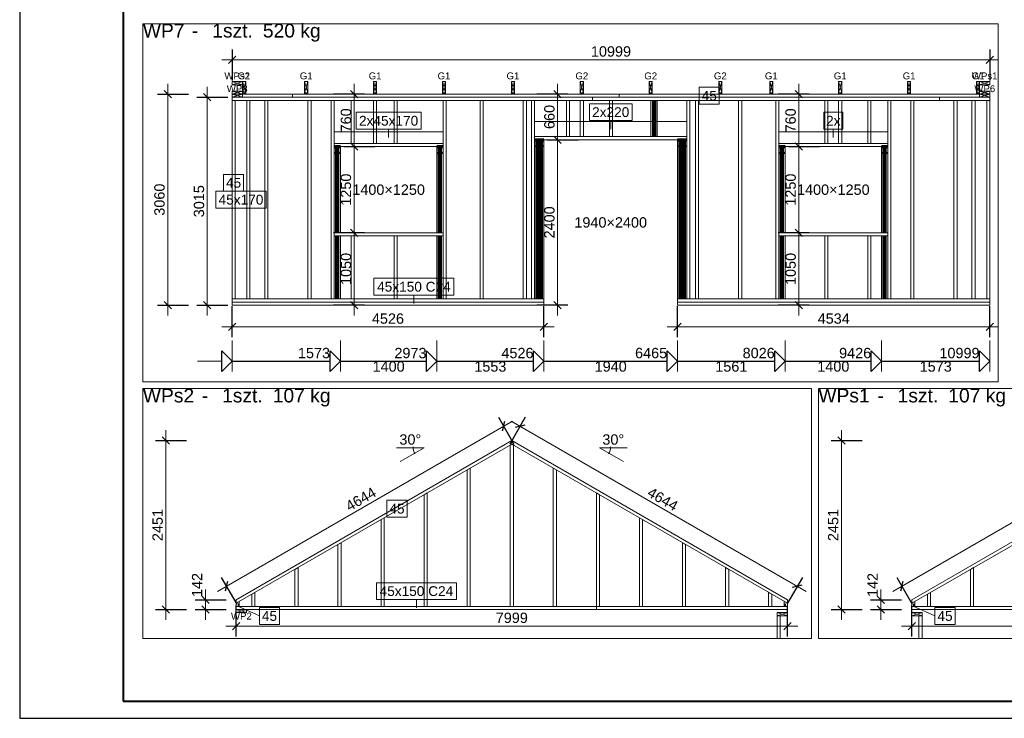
# Model space of a CAD drawing. Header units: centimetres. Extents: x 30569 to 37228, y -36705 to -28476.
# Tile 11 of 29: x 33978 to 35407, y -34997 to -33984. Entities that reach past the tile are written whole.
import ezdxf
from ezdxf.enums import TextEntityAlignment as Align

# ---------------------------------------------------------------- set-up
doc = ezdxf.new("R2010")
doc.units = ezdxf.units.CM
doc.layers.add('ramka', color=3, linetype='Continuous', lineweight=40)
doc.layers.add('Standard', color=7, linetype='Continuous')
doc.styles.add('Arial_PMR', font='arial.ttf')

msp = doc.modelspace()

# ---------------------------------------------------------------- linework, layer by layer
at = {"layer": 'Defpoints'}
msp.add_lwpolyline([(33978.4, -34997.11), (37228.4, -34997.11), (37228.4, -32897.11), (33978.4, -32897.11)], close=True, dxfattribs=at)
at = {"layer": 'ramka'}
msp.add_lwpolyline([(34128.4, -34972.11), (37203.4, -34972.11), (37203.4, -32922.11), (34128.4, -32922.11)], close=True, dxfattribs=at)
at = {"layer": 'Standard', "color": 0, "lineweight": 0}
for p, q in [((35398.63, -33989.53), (34157.08, -33989.53)), ((34157.08, -33989.53), (34157.08, -34508.87)), ((35398.63, -34508.87), (35398.63, -33989.53)), ((34993.78, -34081.74), (34964.64, -34081.74)), ((34964.64, -34081.74), (34964.64, -34106.22)), ((34993.78, -34106.22), (34993.78, -34081.74)), ((34867.05, -34105.51), (34805.17, -34105.51)), ((34805.17, -34105.51), (34805.17, -34129.99)), ((34867.05, -34129.99), (34867.05, -34105.51)), ((34964.64, -34106.22), (34993.78, -34106.22)), ((34561.11, -34118.01), (34466.51, -34118.01)), ((34466.51, -34118.01), (34466.51, -34142.49)), ((34561.11, -34142.49), (34561.11, -34118.01)), ((35173.22, -34118.01), (35145.21, -34118.01)), ((35145.21, -34118.01), (35145.21, -34142.49)), ((35173.22, -34142.49), (35173.22, -34118.01)), ((34805.17, -34129.99), (34867.05, -34129.99)), ((34466.51, -34142.49), (34561.11, -34142.49)), ((35145.21, -34142.49), (35173.22, -34142.49)), ((34725.61, -34157.73), (34725.61, -34167.73)), ((34739.11, -34157.73), (34725.61, -34157.73)), ((34725.61, -34157.73), (34739.11, -34167.73)), ((34725.61, -34167.73), (34739.11, -34157.73)), ((34739.11, -34167.73), (34739.11, -34157.73)), ((34933.11, -34157.73), (34933.11, -34167.73)), ((34946.61, -34157.73), (34933.11, -34157.73)), ((34933.11, -34157.73), (34946.61, -34167.73)), ((34933.11, -34167.73), (34946.61, -34157.73)), ((34946.61, -34167.73), (34946.61, -34157.73)), ((34434.81, -34167.73), (34434.81, -34177.73)), ((34443.81, -34167.73), (34434.81, -34167.73)), ((34434.81, -34167.73), (34443.81, -34177.73)), ((34434.81, -34177.73), (34443.81, -34167.73)), ((34434.81, -34177.73), (34443.81, -34177.73)), ((34443.81, -34177.73), (34443.81, -34167.73)), ((34583.81, -34167.73), (34583.81, -34177.73)), ((34592.81, -34167.73), (34583.81, -34167.73)), ((34583.81, -34167.73), (34592.81, -34177.73)), ((34583.81, -34177.73), (34592.81, -34167.73)), ((34583.81, -34177.73), (34592.81, -34177.73)), ((34592.81, -34177.73), (34592.81, -34167.73)), ((34725.61, -34167.73), (34739.11, -34167.73)), ((34933.11, -34167.73), (34946.61, -34167.73)), ((35080.21, -34167.73), (35080.21, -34177.73)), ((35089.21, -34167.73), (35080.21, -34167.73)), ((35080.21, -34167.73), (35089.21, -34177.73)), ((35080.21, -34177.73), (35089.21, -34167.73)), ((35080.21, -34177.73), (35089.21, -34177.73)), ((35089.21, -34177.73), (35089.21, -34167.73)), ((35229.21, -34167.73), (35229.21, -34177.73)), ((35238.21, -34167.73), (35229.21, -34167.73)), ((35229.21, -34167.73), (35238.21, -34177.73)), ((35229.21, -34177.73), (35238.21, -34167.73)), ((35229.21, -34177.73), (35238.21, -34177.73)), ((35238.21, -34177.73), (35238.21, -34167.73)), ((34303.38, -34208.01), (34274.24, -34208.01)), ((34274.24, -34208.01), (34274.24, -34232.49)), ((34303.38, -34232.49), (34303.38, -34208.01)), ((34336.14, -34232.49), (34262.98, -34232.49)), ((34262.98, -34232.49), (34262.98, -34256.97)), ((34274.24, -34232.49), (34303.38, -34232.49)), ((34336.14, -34256.97), (34336.14, -34232.49)), ((34262.98, -34256.97), (34336.14, -34256.97)), ((34608.57, -34358.76), (34492.53, -34358.76)), ((34492.53, -34358.76), (34492.53, -34383.24)), ((34608.57, -34383.24), (34608.57, -34358.76)), ((34492.53, -34383.24), (34608.57, -34383.24)), ((34157.08, -34508.87), (35398.63, -34508.87)), ((35127.49, -34518.87), (34157.08, -34518.87)), ((34157.08, -34518.87), (34157.08, -34881.59)), ((35127.49, -34881.59), (35127.49, -34518.87)), ((36107.9, -34518.87), (35137.49, -34518.87)), ((35137.49, -34518.87), (35137.49, -34881.59)), ((34540.53, -34680.77), (34511.38, -34680.77)), ((34511.38, -34680.77), (34511.38, -34705.25)), ((34540.53, -34705.25), (34540.53, -34680.77)), ((34511.38, -34705.25), (34540.53, -34705.25)), ((34612.17, -34800.37), (34496.14, -34800.37)), ((34496.14, -34800.37), (34496.14, -34824.85)), ((34612.17, -34824.85), (34612.17, -34800.37)), ((34355.49, -34836.43), (34326.34, -34836.43)), ((34326.34, -34836.43), (34326.34, -34860.91)), ((34355.49, -34860.91), (34355.49, -34836.43)), ((34496.14, -34824.85), (34612.17, -34824.85)), ((35335.89, -34836.43), (35306.75, -34836.43)), ((35306.75, -34836.43), (35306.75, -34860.91)), ((35335.89, -34860.91), (35335.89, -34836.43)), ((34326.34, -34860.91), (34355.49, -34860.91)), ((35306.75, -34860.91), (35335.89, -34860.91)), ((34157.08, -34881.59), (35127.49, -34881.59)), ((35137.49, -34881.59), (36107.9, -34881.59))]:
    msp.add_line(p, q, dxfattribs=at)
at = {"layer": 'Standard', "color": 5, "lineweight": 25}
for p, q in [((34286.56, -34026.73), (34286.56, -34071.73)), ((34286.56, -34041.73), (34291.87, -34036.42)), ((35386.46, -34026.73), (35386.46, -34071.73)), ((35386.46, -34041.73), (35391.77, -34036.42)), ((34286.56, -34041.73), (34281.26, -34047.03)), ((35386.46, -34041.73), (35381.16, -34047.03)), ((34178.22, -34091.73), (34223.22, -34091.73)), ((34193.22, -34091.73), (34187.91, -34086.42)), ((34193.22, -34091.73), (34198.52, -34097.03)), ((34250.56, -34096.23), (34245.26, -34090.92)), ((34478.81, -34091.73), (34433.81, -34091.73)), ((34463.81, -34091.73), (34458.51, -34086.42)), ((34463.81, -34091.73), (34469.12, -34097.03)), ((34774.11, -34091.73), (34729.11, -34091.73)), ((34759.11, -34091.73), (34753.81, -34086.42)), ((34759.11, -34091.73), (34764.42, -34097.03)), ((35124.21, -34091.73), (35079.21, -34091.73)), ((35109.21, -34091.73), (35103.91, -34086.42)), ((35109.21, -34091.73), (35114.52, -34097.03)), ((34235.56, -34096.23), (34280.56, -34096.23)), ((34250.56, -34096.23), (34255.87, -34101.53)), ((34463.81, -34167.73), (34458.51, -34162.42)), ((34463.81, -34167.73), (34458.51, -34162.42)), ((34744.11, -34157.73), (34789.11, -34157.73)), ((34759.11, -34157.73), (34753.81, -34152.42)), ((34759.11, -34157.73), (34753.81, -34152.42)), ((34759.11, -34157.73), (34764.42, -34163.03)), ((34759.11, -34157.73), (34764.42, -34163.03)), ((35109.21, -34167.73), (35103.91, -34162.42)), ((35109.21, -34167.73), (35103.91, -34162.42)), ((34448.81, -34167.73), (34493.81, -34167.73)), ((34463.81, -34167.73), (34469.12, -34173.03)), ((34463.81, -34167.73), (34469.12, -34173.03)), ((35094.21, -34167.73), (35139.21, -34167.73)), ((35109.21, -34167.73), (35114.52, -34173.03)), ((35109.21, -34167.73), (35114.52, -34173.03)), ((34478.81, -34292.73), (34433.81, -34292.73)), ((34463.81, -34292.73), (34458.51, -34287.42)), ((34463.81, -34292.73), (34458.51, -34287.42)), ((34463.81, -34292.73), (34469.12, -34298.03)), ((34463.81, -34292.73), (34469.12, -34298.03)), ((35124.21, -34292.73), (35079.21, -34292.73)), ((35109.21, -34292.73), (35103.91, -34287.42)), ((35109.21, -34292.73), (35103.91, -34287.42)), ((35109.21, -34292.73), (35114.52, -34298.03)), ((35109.21, -34292.73), (35114.52, -34298.03)), ((34193.22, -34397.73), (34187.91, -34392.42)), ((34250.56, -34397.73), (34245.26, -34392.42)), ((34463.81, -34397.73), (34458.51, -34392.42)), ((34759.11, -34397.73), (34753.81, -34392.42)), ((35109.21, -34397.73), (35103.91, -34392.42)), ((34178.22, -34397.73), (34223.22, -34397.73)), ((34193.22, -34397.73), (34198.52, -34403.03)), ((34235.56, -34397.73), (34280.56, -34397.73)), ((34250.56, -34397.73), (34255.87, -34403.03)), ((34286.56, -34444.23), (34286.56, -34399.23)), ((34478.81, -34397.73), (34433.81, -34397.73)), ((34463.81, -34397.73), (34469.12, -34403.03)), ((34774.11, -34397.73), (34729.11, -34397.73)), ((34739.11, -34444.23), (34739.11, -34399.23)), ((34759.11, -34397.73), (34764.42, -34403.03)), ((34933.11, -34444.23), (34933.11, -34399.23)), ((35124.21, -34397.73), (35079.21, -34397.73)), ((35109.21, -34397.73), (35114.52, -34403.03)), ((35386.46, -34444.23), (35386.46, -34399.23)), ((34286.56, -34429.23), (34281.26, -34434.53)), ((34286.56, -34429.23), (34291.87, -34423.92)), ((34739.11, -34429.23), (34733.81, -34434.53)), ((34739.11, -34429.23), (34744.42, -34423.92)), ((34933.11, -34429.23), (34927.81, -34434.53)), ((34933.11, -34429.23), (34938.42, -34423.92)), ((35386.46, -34429.23), (35381.16, -34434.53)), ((35386.46, -34429.23), (35391.77, -34423.92)), ((34271.56, -34494.23), (34271.56, -34464.23)), ((34271.56, -34464.23), (34286.56, -34479.23)), ((34428.81, -34494.23), (34428.81, -34464.23)), ((34428.81, -34464.23), (34443.81, -34479.23)), ((34568.81, -34494.23), (34568.81, -34464.23)), ((34568.81, -34464.23), (34583.81, -34479.23)), ((34724.11, -34494.23), (34724.11, -34464.23)), ((34724.11, -34464.23), (34739.11, -34479.23)), ((34918.11, -34494.23), (34918.11, -34464.23)), ((34918.11, -34464.23), (34933.11, -34479.23)), ((35074.21, -34494.23), (35074.21, -34464.23)), ((35074.21, -34464.23), (35089.21, -34479.23)), ((35214.21, -34494.23), (35214.21, -34464.23)), ((35214.21, -34464.23), (35229.21, -34479.23)), ((35371.46, -34494.23), (35371.46, -34464.23)), ((35371.46, -34464.23), (35386.46, -34479.23)), ((34286.56, -34479.23), (34271.56, -34494.23)), ((34286.56, -34479.23), (34428.81, -34479.23)), ((34443.81, -34479.23), (34428.81, -34494.23)), ((34443.81, -34479.23), (34568.81, -34479.23)), ((34583.81, -34479.23), (34568.81, -34494.23)), ((34583.81, -34479.23), (34724.11, -34479.23)), ((34739.11, -34479.23), (34724.11, -34494.23)), ((34739.11, -34479.23), (34918.11, -34479.23)), ((34933.11, -34479.23), (34918.11, -34494.23)), ((34933.11, -34479.23), (35074.21, -34479.23)), ((35089.21, -34479.23), (35074.21, -34494.23)), ((35089.21, -34479.23), (35214.21, -34479.23)), ((35229.21, -34479.23), (35214.21, -34494.23)), ((35229.21, -34479.23), (35371.46, -34479.23)), ((35386.46, -34479.23), (35371.46, -34494.23)), ((34673.1, -34560.43), (34695.6, -34599.4)), ((34680.6, -34573.42), (34682.54, -34566.17)), ((34712.1, -34560.43), (34689.6, -34599.4)), ((34680.6, -34573.42), (34678.66, -34580.66)), ((34704.6, -34573.42), (34697.36, -34575.36)), ((34704.6, -34573.42), (34711.85, -34571.48)), ((34175.56, -34594.2), (34220.56, -34594.2)), ((34190.56, -34594.2), (34185.26, -34588.9)), ((34190.56, -34594.2), (34195.86, -34599.5)), ((35155.97, -34594.2), (35200.97, -34594.2)), ((35170.97, -34594.2), (35165.66, -34588.9)), ((35170.97, -34594.2), (35176.27, -34599.5)), ((34270.9, -34792.64), (34293.4, -34831.61)), ((35114.3, -34792.64), (35091.8, -34831.61)), ((35251.31, -34792.64), (35273.81, -34831.61)), ((34278.4, -34805.63), (34276.46, -34812.87)), ((34278.4, -34805.63), (34280.34, -34798.38)), ((35106.8, -34805.63), (35099.56, -34807.57)), ((35106.8, -34805.63), (35114.05, -34803.69)), ((35258.81, -34805.63), (35256.87, -34812.87)), ((35258.81, -34805.63), (35260.75, -34798.38)), ((34247.9, -34825.11), (34242.6, -34819.81)), ((35228.31, -34825.11), (35223.01, -34819.81)), ((34190.56, -34839.34), (34185.26, -34834.04)), ((34232.9, -34825.11), (34277.9, -34825.11)), ((34247.9, -34839.34), (34242.6, -34834.04)), ((34247.9, -34825.11), (34253.21, -34830.42)), ((34292.65, -34878.34), (34292.65, -34833.34)), ((35092.55, -34878.34), (35092.55, -34833.34)), ((35170.97, -34839.34), (35165.66, -34834.04)), ((35213.31, -34825.11), (35258.31, -34825.11)), ((35228.31, -34839.34), (35223.01, -34834.04)), ((35228.31, -34825.11), (35233.61, -34830.42)), ((35273.06, -34878.34), (35273.06, -34833.34)), ((34175.56, -34839.34), (34220.56, -34839.34)), ((34190.56, -34839.34), (34195.86, -34844.65)), ((34232.9, -34839.34), (34277.9, -34839.34)), ((34247.9, -34839.34), (34253.21, -34844.65)), ((35155.97, -34839.34), (35200.97, -34839.34)), ((35170.97, -34839.34), (35176.27, -34844.65)), ((35213.31, -34839.34), (35258.31, -34839.34)), ((35228.31, -34839.34), (35233.61, -34844.65)), ((34292.65, -34863.34), (34287.35, -34868.65)), ((34292.65, -34863.34), (34297.96, -34858.04)), ((35092.55, -34863.34), (35087.25, -34868.65)), ((35092.55, -34863.34), (35097.86, -34858.04)), ((35273.06, -34863.34), (35267.76, -34868.65)), ((35273.06, -34863.34), (35278.36, -34858.04))]:
    msp.add_line(p, q, dxfattribs=at)
at = {"layer": 'Standard', "color": 5, "lineweight": 0}
for p, q in [((34271.56, -34041.73), (35398.63, -34041.73)), ((34193.22, -34412.73), (34193.22, -34076.73)), ((34463.81, -34412.73), (34463.81, -34076.73)), ((34759.11, -34412.73), (34759.11, -34076.73)), ((35109.21, -34412.73), (35109.21, -34076.73)), ((34250.56, -34081.23), (34250.56, -34412.73)), ((34754.11, -34429.23), (34271.56, -34429.23)), ((35398.63, -34429.23), (34918.11, -34429.23)), ((34286.56, -34494.23), (34286.56, -34449.23)), ((34443.81, -34494.23), (34443.81, -34449.23)), ((34583.81, -34494.23), (34583.81, -34449.23)), ((34739.11, -34494.23), (34739.11, -34449.23)), ((34933.11, -34494.23), (34933.11, -34449.23)), ((35089.21, -34494.23), (35089.21, -34449.23)), ((35229.21, -34494.23), (35229.21, -34449.23)), ((35386.46, -34494.23), (35386.46, -34449.23)), ((34236.56, -34479.23), (34271.56, -34479.23)), ((34265.41, -34813.13), (34693.59, -34565.92)), ((34691.61, -34565.92), (35119.79, -34813.13)), ((35245.82, -34813.13), (35674, -34565.92)), ((34190.56, -34854.34), (34190.56, -34579.2)), ((35170.97, -34854.34), (35170.97, -34579.2)), ((34565.32, -34604.65), (34525.32, -34604.65)), ((34565.32, -34604.65), (34530.68, -34624.65)), ((34819.89, -34604.65), (34854.53, -34624.65)), ((34819.89, -34604.65), (34859.89, -34604.65)), ((34247.9, -34810.11), (34247.9, -34854.34)), ((35228.31, -34810.11), (35228.31, -34854.34)), ((35107.55, -34863.34), (34277.65, -34863.34)), ((36087.96, -34863.34), (35258.06, -34863.34))]:
    msp.add_line(p, q, dxfattribs=at)
at = {"layer": 'Standard', "color": 150, "lineweight": 0}
for p, q in [((34286.56, -34073.17), (34286.56, -34078.36)), ((34301.56, -34073.17), (34286.56, -34073.17)), ((34286.56, -34073.17), (34301.56, -34078.36)), ((34286.56, -34078.36), (34301.56, -34073.17)), ((34286.56, -34078.36), (34301.56, -34078.36)), ((34301.56, -34078.36), (34301.56, -34073.17)), ((34306.38, -34073.17), (34301.88, -34073.17)), ((34301.88, -34073.17), (34301.88, -34089.91)), ((34306.38, -34073.17), (34301.88, -34089.91)), ((34301.88, -34073.17), (34306.38, -34089.91)), ((34306.38, -34089.91), (34306.38, -34073.17)), ((34396.46, -34073.17), (34391.96, -34073.17)), ((34391.96, -34073.17), (34391.96, -34089.91)), ((34396.46, -34073.17), (34391.96, -34089.91)), ((34391.96, -34073.17), (34396.46, -34089.91)), ((34396.46, -34089.91), (34396.46, -34073.17)), ((34496.46, -34073.17), (34491.96, -34073.17)), ((34491.96, -34073.17), (34491.96, -34089.91)), ((34496.46, -34073.17), (34491.96, -34089.91)), ((34491.96, -34073.17), (34496.46, -34089.91)), ((34496.46, -34089.91), (34496.46, -34073.17)), ((34596.46, -34073.17), (34591.96, -34073.17)), ((34591.96, -34073.17), (34591.96, -34089.91)), ((34596.46, -34073.17), (34591.96, -34089.91)), ((34591.96, -34073.17), (34596.46, -34089.91)), ((34596.46, -34089.91), (34596.46, -34073.17)), ((34696.46, -34073.17), (34691.96, -34073.17)), ((34691.96, -34073.17), (34691.96, -34089.91)), ((34696.46, -34073.17), (34691.96, -34089.91)), ((34691.96, -34073.17), (34696.46, -34089.91)), ((34696.46, -34089.91), (34696.46, -34073.17)), ((34796.46, -34073.17), (34791.96, -34073.17)), ((34791.96, -34073.17), (34791.96, -34089.91)), ((34796.46, -34073.17), (34791.96, -34089.91)), ((34791.96, -34073.17), (34796.46, -34089.91)), ((34796.46, -34089.91), (34796.46, -34073.17)), ((34896.46, -34073.17), (34891.96, -34073.17)), ((34891.96, -34073.17), (34891.96, -34089.91)), ((34896.46, -34073.17), (34891.96, -34089.91)), ((34891.96, -34073.17), (34896.46, -34089.91)), ((34896.46, -34089.91), (34896.46, -34073.17)), ((34997.46, -34073.17), (34992.96, -34073.17)), ((34992.96, -34073.17), (34992.96, -34089.91)), ((34997.46, -34073.17), (34992.96, -34089.91)), ((34992.96, -34073.17), (34997.46, -34089.91)), ((34997.46, -34089.91), (34997.46, -34073.17)), ((35071.46, -34073.17), (35066.96, -34073.17)), ((35066.96, -34073.17), (35066.96, -34089.91)), ((35071.46, -34073.17), (35066.96, -34089.91)), ((35066.96, -34073.17), (35071.46, -34089.91)), ((35071.46, -34089.91), (35071.46, -34073.17)), ((35171.46, -34073.17), (35166.96, -34073.17)), ((35166.96, -34073.17), (35166.96, -34089.91)), ((35171.46, -34073.17), (35166.96, -34089.91)), ((35166.96, -34073.17), (35171.46, -34089.91)), ((35171.46, -34089.91), (35171.46, -34073.17)), ((35271.46, -34073.17), (35266.96, -34073.17)), ((35266.96, -34073.17), (35266.96, -34089.91)), ((35271.46, -34073.17), (35266.96, -34089.91)), ((35266.96, -34073.17), (35271.46, -34089.91)), ((35271.46, -34089.91), (35271.46, -34073.17)), ((35371.46, -34073.17), (35366.96, -34073.17)), ((35366.96, -34073.17), (35366.96, -34089.91)), ((35371.46, -34073.17), (35366.96, -34089.91)), ((35366.96, -34073.17), (35371.46, -34089.91)), ((35386.46, -34073.17), (35371.46, -34073.17)), ((35371.46, -34073.17), (35371.46, -34078.36)), ((35386.46, -34073.17), (35371.46, -34078.36)), ((35371.46, -34073.17), (35386.46, -34078.36)), ((35371.46, -34089.91), (35371.46, -34073.17)), ((35371.46, -34078.36), (35386.46, -34078.36)), ((35386.46, -34078.36), (35386.46, -34073.17)), ((34301.56, -34087.23), (34286.56, -34087.23)), ((34286.56, -34087.23), (34286.56, -34091.73)), ((34286.56, -34091.73), (34301.56, -34087.23)), ((34301.56, -34091.73), (34286.56, -34087.23)), ((34286.56, -34091.73), (34301.56, -34091.73)), ((34286.56, -34091.73), (34286.56, -34096.23)), ((34301.56, -34091.73), (34286.56, -34091.73)), ((34286.56, -34091.73), (34301.56, -34096.23)), ((34286.56, -34096.23), (34301.56, -34091.73)), ((34301.56, -34091.73), (34301.56, -34087.23)), ((34301.56, -34096.23), (34301.56, -34091.73)), ((34301.88, -34089.91), (34306.38, -34089.91)), ((34306.38, -34089.91), (34301.88, -34089.91)), ((34301.88, -34089.91), (34301.88, -34091.73)), ((34306.38, -34091.73), (34301.88, -34089.91)), ((34306.38, -34089.91), (34301.88, -34091.73)), ((34301.88, -34091.73), (34306.38, -34091.73)), ((34306.38, -34091.73), (34306.38, -34089.91)), ((34391.96, -34089.91), (34396.46, -34089.91)), ((34396.46, -34089.91), (34391.96, -34089.91)), ((34391.96, -34089.91), (34391.96, -34091.73)), ((34396.46, -34091.73), (34391.96, -34089.91)), ((34396.46, -34089.91), (34391.96, -34091.73)), ((34391.96, -34091.73), (34396.46, -34091.73)), ((34396.46, -34091.73), (34396.46, -34089.91)), ((34491.96, -34089.91), (34496.46, -34089.91)), ((34496.46, -34089.91), (34491.96, -34089.91)), ((34491.96, -34089.91), (34491.96, -34091.73)), ((34496.46, -34091.73), (34491.96, -34089.91)), ((34496.46, -34089.91), (34491.96, -34091.73)), ((34491.96, -34091.73), (34496.46, -34091.73)), ((34496.46, -34091.73), (34496.46, -34089.91)), ((34591.96, -34089.91), (34596.46, -34089.91)), ((34596.46, -34089.91), (34591.96, -34089.91)), ((34591.96, -34089.91), (34591.96, -34091.73)), ((34596.46, -34091.73), (34591.96, -34089.91)), ((34596.46, -34089.91), (34591.96, -34091.73)), ((34591.96, -34091.73), (34596.46, -34091.73)), ((34596.46, -34091.73), (34596.46, -34089.91)), ((34691.96, -34089.91), (34696.46, -34089.91)), ((34696.46, -34089.91), (34691.96, -34089.91)), ((34691.96, -34089.91), (34691.96, -34091.73)), ((34696.46, -34091.73), (34691.96, -34089.91)), ((34696.46, -34089.91), (34691.96, -34091.73)), ((34691.96, -34091.73), (34696.46, -34091.73)), ((34696.46, -34091.73), (34696.46, -34089.91)), ((34791.96, -34089.91), (34796.46, -34089.91)), ((34796.46, -34089.91), (34791.96, -34089.91)), ((34791.96, -34089.91), (34791.96, -34091.73)), ((34796.46, -34091.73), (34791.96, -34089.91)), ((34796.46, -34089.91), (34791.96, -34091.73)), ((34791.96, -34091.73), (34796.46, -34091.73)), ((34796.46, -34091.73), (34796.46, -34089.91)), ((34891.96, -34089.91), (34896.46, -34089.91)), ((34896.46, -34089.91), (34891.96, -34089.91)), ((34891.96, -34089.91), (34891.96, -34091.73)), ((34896.46, -34091.73), (34891.96, -34089.91)), ((34896.46, -34089.91), (34891.96, -34091.73)), ((34891.96, -34091.73), (34896.46, -34091.73)), ((34896.46, -34091.73), (34896.46, -34089.91)), ((34992.96, -34089.91), (34997.46, -34089.91)), ((34997.46, -34089.91), (34992.96, -34089.91)), ((34992.96, -34089.91), (34992.96, -34091.73)), ((34997.46, -34091.73), (34992.96, -34089.91)), ((34997.46, -34089.91), (34992.96, -34091.73)), ((34992.96, -34091.73), (34997.46, -34091.73)), ((34997.46, -34091.73), (34997.46, -34089.91)), ((35066.96, -34089.91), (35071.46, -34089.91)), ((35071.46, -34089.91), (35066.96, -34089.91)), ((35066.96, -34089.91), (35066.96, -34091.73)), ((35071.46, -34091.73), (35066.96, -34089.91)), ((35071.46, -34089.91), (35066.96, -34091.73)), ((35066.96, -34091.73), (35071.46, -34091.73)), ((35071.46, -34091.73), (35071.46, -34089.91)), ((35166.96, -34089.91), (35171.46, -34089.91)), ((35171.46, -34089.91), (35166.96, -34089.91)), ((35166.96, -34089.91), (35166.96, -34091.73)), ((35171.46, -34091.73), (35166.96, -34089.91)), ((35171.46, -34089.91), (35166.96, -34091.73)), ((35166.96, -34091.73), (35171.46, -34091.73)), ((35171.46, -34091.73), (35171.46, -34089.91)), ((35266.96, -34089.91), (35271.46, -34089.91)), ((35271.46, -34089.91), (35266.96, -34089.91)), ((35266.96, -34089.91), (35266.96, -34091.73)), ((35271.46, -34091.73), (35266.96, -34089.91)), ((35271.46, -34089.91), (35266.96, -34091.73)), ((35266.96, -34091.73), (35271.46, -34091.73)), ((35271.46, -34091.73), (35271.46, -34089.91)), ((35366.96, -34089.91), (35371.46, -34089.91)), ((35371.46, -34089.91), (35366.96, -34089.91)), ((35366.96, -34089.91), (35366.96, -34091.73)), ((35371.46, -34091.73), (35366.96, -34089.91)), ((35371.46, -34089.91), (35366.96, -34091.73)), ((35366.96, -34091.73), (35371.46, -34091.73)), ((35386.46, -34087.23), (35371.46, -34087.23)), ((35371.46, -34087.23), (35371.46, -34091.73)), ((35386.46, -34091.73), (35371.46, -34087.23)), ((35386.46, -34087.23), (35371.46, -34091.73)), ((35371.46, -34091.73), (35371.46, -34089.91)), ((35371.46, -34091.73), (35386.46, -34091.73)), ((35386.46, -34091.73), (35371.46, -34091.73)), ((35371.46, -34091.73), (35371.46, -34096.23)), ((35386.46, -34091.73), (35371.46, -34096.23)), ((35371.46, -34091.73), (35386.46, -34096.23)), ((35386.46, -34091.73), (35386.46, -34087.23)), ((35386.46, -34096.23), (35386.46, -34091.73)), ((34286.56, -34096.23), (34301.56, -34096.23)), ((35371.46, -34096.23), (35386.46, -34096.23)), ((34292.65, -34839.34), (34292.65, -34843.84)), ((34307.65, -34839.34), (34292.65, -34839.34)), ((34292.65, -34839.34), (34307.65, -34843.84)), ((34292.65, -34843.84), (34307.65, -34839.34)), ((34292.65, -34843.84), (34307.65, -34843.84)), ((34307.65, -34843.84), (34307.65, -34839.34)), ((35092.55, -34843.84), (35077.55, -34843.84)), ((35077.55, -34843.84), (35077.55, -34848.34)), ((35092.55, -34843.84), (35077.55, -34848.34)), ((35077.55, -34843.84), (35092.55, -34848.34)), ((35077.55, -34848.34), (35092.55, -34848.34)), ((35082.05, -34848.34), (35077.55, -34848.34)), ((35077.55, -34848.34), (35077.55, -34881.59)), ((35082.05, -34881.59), (35082.05, -34848.34)), ((35092.55, -34848.34), (35092.55, -34843.84)), ((35273.06, -34843.84), (35273.06, -34848.34)), ((35288.06, -34843.84), (35273.06, -34843.84)), ((35273.06, -34843.84), (35288.06, -34848.34)), ((35273.06, -34848.34), (35288.06, -34843.84)), ((35273.06, -34848.34), (35288.06, -34848.34)), ((35283.56, -34848.34), (35283.56, -34881.59)), ((35288.06, -34848.34), (35283.56, -34848.34)), ((35288.06, -34848.34), (35288.06, -34843.84)), ((35288.06, -34881.59), (35288.06, -34848.34))]:
    msp.add_line(p, q, dxfattribs=at)
at = {"layer": 'Standard', "color": 22, "lineweight": 0}
for p, q in [((34301.56, -34091.73), (34301.56, -34096.23)), ((34374.56, -34091.73), (34301.56, -34091.73)), ((34374.56, -34096.23), (34374.56, -34091.73)), ((34374.56, -34091.73), (34374.56, -34096.23)), ((34848.46, -34091.73), (34374.56, -34091.73)), ((34848.46, -34096.23), (34848.46, -34091.73)), ((34848.46, -34091.73), (34848.46, -34096.23)), ((35371.46, -34091.73), (34848.46, -34091.73)), ((35371.46, -34096.23), (35371.46, -34091.73)), ((34286.56, -34096.23), (34286.56, -34100.73)), ((34809.56, -34096.23), (34286.56, -34096.23)), ((34286.56, -34100.73), (34809.56, -34100.73)), ((34291.06, -34100.73), (34286.56, -34100.73)), ((34286.56, -34100.73), (34286.56, -34388.73)), ((34291.06, -34388.73), (34291.06, -34100.73)), ((34308.06, -34100.73), (34291.06, -34100.73)), ((34291.06, -34100.73), (34291.06, -34388.73)), ((34301.56, -34096.23), (34374.56, -34096.23)), ((34312.56, -34100.73), (34308.06, -34100.73)), ((34308.06, -34100.73), (34308.06, -34388.73)), ((34308.06, -34388.73), (34308.06, -34100.73)), ((34312.56, -34388.73), (34312.56, -34100.73)), ((34338.76, -34100.73), (34334.26, -34100.73)), ((34334.26, -34100.73), (34334.26, -34388.73)), ((34338.76, -34388.73), (34338.76, -34100.73)), ((34374.56, -34096.23), (34848.46, -34096.23)), ((34401.26, -34100.73), (34396.76, -34100.73)), ((34396.76, -34100.73), (34396.76, -34388.73)), ((34401.26, -34388.73), (34401.26, -34100.73)), ((34434.81, -34100.73), (34430.31, -34100.73)), ((34430.31, -34100.73), (34430.31, -34388.73)), ((34434.81, -34388.73), (34434.81, -34100.73)), ((34463.76, -34100.73), (34459.26, -34100.73)), ((34459.26, -34100.73), (34459.26, -34163.23)), ((34463.76, -34163.23), (34463.76, -34100.73)), ((34496.46, -34100.73), (34491.96, -34100.73)), ((34491.96, -34100.73), (34491.96, -34163.23)), ((34496.46, -34163.23), (34496.46, -34100.73)), ((34526.26, -34100.73), (34521.76, -34100.73)), ((34521.76, -34100.73), (34521.76, -34163.23)), ((34526.26, -34163.23), (34526.26, -34100.73)), ((34597.31, -34100.73), (34592.81, -34100.73)), ((34592.81, -34100.73), (34592.81, -34388.73)), ((34597.31, -34388.73), (34597.31, -34100.73)), ((34651.26, -34100.73), (34646.76, -34100.73)), ((34646.76, -34100.73), (34646.76, -34388.73)), ((34651.26, -34388.73), (34651.26, -34100.73)), ((34713.76, -34100.73), (34709.26, -34100.73)), ((34709.26, -34100.73), (34709.26, -34388.73)), ((34713.76, -34388.73), (34713.76, -34100.73)), ((34725.61, -34100.73), (34721.11, -34100.73)), ((34721.11, -34100.73), (34721.11, -34388.73)), ((34725.61, -34388.73), (34725.61, -34100.73)), ((34776.26, -34100.73), (34771.76, -34100.73)), ((34771.76, -34100.73), (34771.76, -34153.23)), ((34776.26, -34153.23), (34776.26, -34100.73)), ((34796.46, -34100.73), (34791.96, -34100.73)), ((34791.96, -34100.73), (34791.96, -34153.23)), ((34796.46, -34153.23), (34796.46, -34100.73)), ((34809.56, -34100.73), (34809.56, -34096.23)), ((34809.56, -34096.23), (34809.56, -34100.73)), ((35313.46, -34096.23), (34809.56, -34096.23)), ((34809.56, -34100.73), (35313.46, -34100.73)), ((34838.76, -34100.73), (34834.26, -34100.73)), ((34834.26, -34100.73), (34834.26, -34153.23)), ((34838.76, -34153.23), (34838.76, -34100.73)), ((34848.46, -34096.23), (35371.46, -34096.23)), ((34903.51, -34100.73), (34894.51, -34100.73)), ((34894.51, -34100.73), (34894.51, -34153.23)), ((34903.51, -34153.23), (34903.51, -34100.73)), ((34951.11, -34100.73), (34946.61, -34100.73)), ((34946.61, -34100.73), (34946.61, -34388.73)), ((34951.11, -34388.73), (34951.11, -34100.73)), ((34963.76, -34100.73), (34959.26, -34100.73)), ((34959.26, -34100.73), (34959.26, -34388.73)), ((34963.76, -34388.73), (34963.76, -34100.73)), ((35026.26, -34100.73), (35021.76, -34100.73)), ((35021.76, -34100.73), (35021.76, -34388.73)), ((35026.26, -34388.73), (35026.26, -34100.73)), ((35080.21, -34100.73), (35075.71, -34100.73)), ((35075.71, -34100.73), (35075.71, -34388.73)), ((35080.21, -34388.73), (35080.21, -34100.73)), ((35151.26, -34100.73), (35146.76, -34100.73)), ((35146.76, -34100.73), (35146.76, -34163.23)), ((35151.26, -34163.23), (35151.26, -34100.73)), ((35171.46, -34100.73), (35166.96, -34100.73)), ((35166.96, -34100.73), (35166.96, -34163.23)), ((35171.46, -34163.23), (35171.46, -34100.73)), ((35213.76, -34100.73), (35209.26, -34100.73)), ((35209.26, -34100.73), (35209.26, -34163.23)), ((35213.76, -34163.23), (35213.76, -34100.73)), ((35242.71, -34100.73), (35238.21, -34100.73)), ((35238.21, -34100.73), (35238.21, -34388.73)), ((35242.71, -34388.73), (35242.71, -34100.73)), ((35276.26, -34100.73), (35271.76, -34100.73)), ((35271.76, -34100.73), (35271.76, -34388.73)), ((35276.26, -34388.73), (35276.26, -34100.73)), ((35313.46, -34100.73), (35313.46, -34096.23)), ((35313.46, -34096.23), (35313.46, -34100.73)), ((35386.46, -34096.23), (35313.46, -34096.23)), ((35313.46, -34100.73), (35386.46, -34100.73)), ((35338.76, -34100.73), (35334.26, -34100.73)), ((35334.26, -34100.73), (35334.26, -34388.73)), ((35338.76, -34388.73), (35338.76, -34100.73)), ((35364.96, -34100.73), (35360.46, -34100.73)), ((35360.46, -34100.73), (35360.46, -34388.73)), ((35364.96, -34388.73), (35364.96, -34100.73)), ((35381.96, -34100.73), (35364.96, -34100.73)), ((35364.96, -34100.73), (35364.96, -34388.73)), ((35386.46, -34100.73), (35381.96, -34100.73)), ((35381.96, -34100.73), (35381.96, -34388.73)), ((35381.96, -34388.73), (35381.96, -34100.73)), ((35386.46, -34100.73), (35386.46, -34096.23)), ((35386.46, -34388.73), (35386.46, -34100.73)), ((34946.61, -34131.23), (34725.61, -34131.23)), ((34725.61, -34131.23), (34725.61, -34153.23)), ((34946.61, -34131.23), (34725.61, -34131.23)), ((34725.61, -34131.23), (34725.61, -34153.23)), ((34946.61, -34153.23), (34946.61, -34131.23)), ((34946.61, -34153.23), (34946.61, -34131.23)), ((34592.81, -34146.23), (34434.81, -34146.23)), ((34434.81, -34146.23), (34434.81, -34163.23)), ((34592.81, -34146.23), (34434.81, -34146.23)), ((34434.81, -34146.23), (34434.81, -34163.23)), ((34592.81, -34163.23), (34592.81, -34146.23)), ((34592.81, -34163.23), (34592.81, -34146.23)), ((35238.21, -34146.23), (35080.21, -34146.23)), ((35080.21, -34146.23), (35080.21, -34163.23)), ((35238.21, -34146.23), (35080.21, -34146.23)), ((35080.21, -34146.23), (35080.21, -34163.23)), ((35238.21, -34163.23), (35238.21, -34146.23)), ((35238.21, -34163.23), (35238.21, -34146.23)), ((34592.81, -34163.23), (34434.81, -34163.23)), ((34434.81, -34163.23), (34434.81, -34167.73)), ((34434.81, -34163.23), (34592.81, -34163.23)), ((34434.81, -34163.23), (34592.81, -34163.23)), ((34459.26, -34163.23), (34463.76, -34163.23)), ((34491.96, -34163.23), (34496.46, -34163.23)), ((34521.76, -34163.23), (34526.26, -34163.23)), ((34592.81, -34167.73), (34592.81, -34163.23)), ((34946.61, -34153.23), (34725.61, -34153.23)), ((34725.61, -34153.23), (34725.61, -34157.73)), ((34725.61, -34153.23), (34946.61, -34153.23)), ((34725.61, -34153.23), (34946.61, -34153.23)), ((34725.61, -34157.73), (34946.61, -34157.73)), ((34739.11, -34157.73), (34725.61, -34157.73)), ((34725.61, -34157.73), (34725.61, -34388.73)), ((34739.11, -34388.73), (34739.11, -34157.73)), ((34771.76, -34153.23), (34776.26, -34153.23)), ((34791.96, -34153.23), (34796.46, -34153.23)), ((34834.26, -34153.23), (34838.76, -34153.23)), ((34894.51, -34153.23), (34903.51, -34153.23)), ((34946.61, -34157.73), (34933.11, -34157.73)), ((34933.11, -34157.73), (34933.11, -34388.73)), ((34946.61, -34157.73), (34946.61, -34153.23)), ((34946.61, -34388.73), (34946.61, -34157.73)), ((35238.21, -34163.23), (35080.21, -34163.23)), ((35080.21, -34163.23), (35080.21, -34167.73)), ((35080.21, -34163.23), (35238.21, -34163.23)), ((35080.21, -34163.23), (35238.21, -34163.23)), ((35146.76, -34163.23), (35151.26, -34163.23)), ((35166.96, -34163.23), (35171.46, -34163.23)), ((35209.26, -34163.23), (35213.76, -34163.23)), ((35238.21, -34167.73), (35238.21, -34163.23)), ((34434.81, -34167.73), (34592.81, -34167.73)), ((34443.81, -34167.73), (34434.81, -34167.73)), ((34434.81, -34167.73), (34434.81, -34292.73)), ((34443.81, -34292.73), (34443.81, -34167.73)), ((34592.81, -34167.73), (34583.81, -34167.73)), ((34583.81, -34167.73), (34583.81, -34292.73)), ((34592.81, -34292.73), (34592.81, -34167.73)), ((35080.21, -34167.73), (35238.21, -34167.73)), ((35089.21, -34167.73), (35080.21, -34167.73)), ((35080.21, -34167.73), (35080.21, -34292.73)), ((35089.21, -34292.73), (35089.21, -34167.73)), ((35238.21, -34167.73), (35229.21, -34167.73)), ((35229.21, -34167.73), (35229.21, -34292.73)), ((35238.21, -34292.73), (35238.21, -34167.73)), ((34434.81, -34292.73), (34434.81, -34297.23)), ((34592.81, -34292.73), (34434.81, -34292.73)), ((34434.81, -34292.73), (34443.81, -34292.73)), ((34583.81, -34292.73), (34592.81, -34292.73)), ((34592.81, -34297.23), (34592.81, -34292.73)), ((35080.21, -34292.73), (35080.21, -34297.23)), ((35238.21, -34292.73), (35080.21, -34292.73)), ((35080.21, -34292.73), (35089.21, -34292.73)), ((35229.21, -34292.73), (35238.21, -34292.73)), ((35238.21, -34297.23), (35238.21, -34292.73)), ((34434.81, -34297.23), (34592.81, -34297.23)), ((34443.81, -34297.23), (34434.81, -34297.23)), ((34434.81, -34297.23), (34434.81, -34388.73)), ((34443.81, -34388.73), (34443.81, -34297.23)), ((34463.76, -34297.23), (34459.26, -34297.23)), ((34459.26, -34297.23), (34459.26, -34388.73)), ((34463.76, -34388.73), (34463.76, -34297.23)), ((34526.26, -34297.23), (34521.76, -34297.23)), ((34521.76, -34297.23), (34521.76, -34388.73)), ((34526.26, -34388.73), (34526.26, -34297.23)), ((34592.81, -34297.23), (34583.81, -34297.23)), ((34583.81, -34297.23), (34583.81, -34388.73)), ((34592.81, -34388.73), (34592.81, -34297.23)), ((35080.21, -34297.23), (35238.21, -34297.23)), ((35089.21, -34297.23), (35080.21, -34297.23)), ((35080.21, -34297.23), (35080.21, -34388.73)), ((35089.21, -34388.73), (35089.21, -34297.23)), ((35151.26, -34297.23), (35146.76, -34297.23)), ((35146.76, -34297.23), (35146.76, -34388.73)), ((35151.26, -34388.73), (35151.26, -34297.23)), ((35213.76, -34297.23), (35209.26, -34297.23)), ((35209.26, -34297.23), (35209.26, -34388.73)), ((35213.76, -34388.73), (35213.76, -34297.23)), ((35238.21, -34297.23), (35229.21, -34297.23)), ((35229.21, -34297.23), (35229.21, -34388.73)), ((35238.21, -34388.73), (35238.21, -34297.23)), ((34286.56, -34388.73), (34291.06, -34388.73)), ((34739.11, -34388.73), (34286.56, -34388.73)), ((34286.56, -34388.73), (34286.56, -34393.23)), ((34286.56, -34393.23), (34739.11, -34393.23)), ((34739.11, -34393.23), (34286.56, -34393.23)), ((34286.56, -34393.23), (34286.56, -34397.73)), ((34291.06, -34388.73), (34308.06, -34388.73)), ((34308.06, -34388.73), (34312.56, -34388.73)), ((34334.26, -34388.73), (34338.76, -34388.73)), ((34396.76, -34388.73), (34401.26, -34388.73)), ((34430.31, -34388.73), (34434.81, -34388.73)), ((34434.81, -34388.73), (34443.81, -34388.73)), ((34459.26, -34388.73), (34463.76, -34388.73)), ((34521.76, -34388.73), (34526.26, -34388.73)), ((34583.81, -34388.73), (34592.81, -34388.73)), ((34592.81, -34388.73), (34597.31, -34388.73)), ((34646.76, -34388.73), (34651.26, -34388.73)), ((34709.26, -34388.73), (34713.76, -34388.73)), ((34721.11, -34388.73), (34725.61, -34388.73)), ((34725.61, -34388.73), (34739.11, -34388.73)), ((34739.11, -34393.23), (34739.11, -34388.73)), ((34739.11, -34397.73), (34739.11, -34393.23)), ((34933.11, -34388.73), (34946.61, -34388.73)), ((35386.46, -34388.73), (34933.11, -34388.73)), ((34933.11, -34388.73), (34933.11, -34393.23)), ((34933.11, -34393.23), (35386.46, -34393.23)), ((35386.46, -34393.23), (34933.11, -34393.23)), ((34933.11, -34393.23), (34933.11, -34397.73)), ((34946.61, -34388.73), (34951.11, -34388.73)), ((34959.26, -34388.73), (34963.76, -34388.73)), ((35021.76, -34388.73), (35026.26, -34388.73)), ((35075.71, -34388.73), (35080.21, -34388.73)), ((35080.21, -34388.73), (35089.21, -34388.73)), ((35146.76, -34388.73), (35151.26, -34388.73)), ((35209.26, -34388.73), (35213.76, -34388.73)), ((35229.21, -34388.73), (35238.21, -34388.73)), ((35238.21, -34388.73), (35242.71, -34388.73)), ((35271.76, -34388.73), (35276.26, -34388.73)), ((35334.26, -34388.73), (35338.76, -34388.73)), ((35360.46, -34388.73), (35364.96, -34388.73)), ((35364.96, -34388.73), (35381.96, -34388.73)), ((35381.96, -34388.73), (35386.46, -34388.73)), ((35386.46, -34393.23), (35386.46, -34388.73)), ((35386.46, -34397.73), (35386.46, -34393.23)), ((34286.56, -34397.73), (34739.11, -34397.73)), ((34933.11, -34397.73), (35386.46, -34397.73)), ((34692.6, -34594.2), (34292.65, -34825.11)), ((34692.6, -34599.4), (34692.6, -34594.2)), ((34692.6, -34594.2), (34692.6, -34599.4)), ((35092.55, -34825.11), (34692.6, -34594.2)), ((35673.01, -34594.2), (35273.06, -34825.11)), ((34292.65, -34830.31), (34692.6, -34599.4)), ((34692.6, -34599.4), (34690.35, -34600.7)), ((34690.35, -34600.7), (34690.35, -34834.84)), ((34692.6, -34599.4), (35092.55, -34830.31)), ((34694.85, -34600.7), (34692.6, -34599.4)), ((34694.85, -34834.84), (34694.85, -34600.7)), ((35273.06, -34830.31), (35673.01, -34599.4)), ((34632.35, -34634.18), (34627.85, -34636.78)), ((34627.85, -34636.78), (34627.85, -34834.84)), ((34632.35, -34834.84), (34632.35, -34634.18)), ((34757.35, -34636.78), (34752.85, -34634.18)), ((34752.85, -34634.18), (34752.85, -34834.84)), ((34757.35, -34834.84), (34757.35, -34636.78)), ((34569.85, -34670.27), (34565.35, -34672.87)), ((34565.35, -34672.87), (34565.35, -34834.84)), ((34569.85, -34834.84), (34569.85, -34670.27)), ((34819.85, -34672.87), (34815.35, -34670.27)), ((34815.35, -34670.27), (34815.35, -34834.84)), ((34819.85, -34834.84), (34819.85, -34672.87)), ((34507.35, -34706.35), (34502.85, -34708.95)), ((34502.85, -34708.95), (34502.85, -34834.84)), ((34507.35, -34834.84), (34507.35, -34706.35)), ((34882.35, -34708.95), (34877.85, -34706.35)), ((34877.85, -34706.35), (34877.85, -34834.84)), ((34882.35, -34834.84), (34882.35, -34708.95)), ((34444.85, -34742.44), (34440.35, -34745.03)), ((34440.35, -34745.03), (34440.35, -34834.84)), ((34444.85, -34834.84), (34444.85, -34742.44)), ((34944.85, -34745.03), (34940.35, -34742.44)), ((34940.35, -34742.44), (34940.35, -34834.84)), ((34944.85, -34834.84), (34944.85, -34745.03)), ((34382.35, -34778.52), (34377.85, -34781.12)), ((34382.35, -34834.84), (34382.35, -34778.52)), ((35007.35, -34781.12), (35002.85, -34778.52)), ((35002.85, -34778.52), (35002.85, -34834.84)), ((35362.76, -34778.52), (35358.26, -34781.12)), ((35362.76, -34834.84), (35362.76, -34778.52)), ((34377.85, -34781.12), (34377.85, -34834.84)), ((35007.35, -34834.84), (35007.35, -34781.12)), ((35358.26, -34781.12), (35358.26, -34834.84)), ((34319.85, -34814.6), (34315.35, -34817.2)), ((34315.35, -34817.2), (34315.35, -34834.84)), ((34319.85, -34834.84), (34319.85, -34814.6)), ((35069.85, -34817.2), (35065.35, -34814.6)), ((35065.35, -34814.6), (35065.35, -34834.84)), ((35069.85, -34834.84), (35069.85, -34817.2)), ((35300.26, -34814.6), (35295.76, -34817.2)), ((35295.76, -34817.2), (35295.76, -34834.84)), ((35300.26, -34834.84), (35300.26, -34814.6)), ((34292.65, -34825.11), (34292.65, -34830.31)), ((34297.15, -34827.71), (34292.65, -34830.31)), ((34292.65, -34830.31), (34292.65, -34834.84)), ((34815.65, -34834.84), (34292.65, -34834.84)), ((34292.65, -34834.84), (34292.65, -34839.34)), ((34292.65, -34834.84), (34297.15, -34834.84)), ((34295.28, -34833.84), (34295.28, -34830.84)), ((34296.28, -34833.84), (34296.28, -34830.84)), ((34297.15, -34834.84), (34297.15, -34827.71)), ((34315.35, -34834.84), (34319.85, -34834.84)), ((34377.85, -34834.84), (34382.35, -34834.84)), ((34440.35, -34834.84), (34444.85, -34834.84)), ((34502.85, -34834.84), (34507.35, -34834.84)), ((34565.35, -34834.84), (34569.85, -34834.84)), ((34627.85, -34834.84), (34632.35, -34834.84)), ((34690.35, -34834.84), (34694.85, -34834.84)), ((34752.85, -34834.84), (34757.35, -34834.84)), ((34815.35, -34834.84), (34819.85, -34834.84)), ((35092.55, -34834.84), (34815.65, -34834.84)), ((34815.65, -34834.84), (34815.65, -34839.34)), ((34815.65, -34839.34), (34815.65, -34834.84)), ((34877.85, -34834.84), (34882.35, -34834.84)), ((34940.35, -34834.84), (34944.85, -34834.84)), ((35002.85, -34834.84), (35007.35, -34834.84)), ((35065.35, -34834.84), (35069.85, -34834.84)), ((35092.55, -34830.31), (35088.05, -34827.71)), ((35088.05, -34827.71), (35088.05, -34834.84)), ((35088.05, -34834.84), (35092.55, -34834.84)), ((35088.93, -34833.84), (35088.93, -34830.84)), ((35089.93, -34833.84), (35089.93, -34830.84)), ((35092.55, -34830.31), (35092.55, -34825.11)), ((35092.55, -34834.84), (35092.55, -34830.31)), ((35092.55, -34839.34), (35092.55, -34834.84)), ((35273.06, -34825.11), (35273.06, -34830.31)), ((35277.56, -34827.71), (35273.06, -34830.31)), ((35273.06, -34830.31), (35273.06, -34834.84)), ((35796.06, -34834.84), (35273.06, -34834.84)), ((35273.06, -34834.84), (35273.06, -34839.34)), ((35273.06, -34834.84), (35277.56, -34834.84)), ((35275.69, -34833.84), (35275.69, -34830.84)), ((35276.69, -34833.84), (35276.69, -34830.84)), ((35277.56, -34834.84), (35277.56, -34827.71)), ((35295.76, -34834.84), (35300.26, -34834.84)), ((35358.26, -34834.84), (35362.76, -34834.84)), ((34292.65, -34839.34), (34815.65, -34839.34)), ((34815.65, -34839.34), (35092.55, -34839.34)), ((35273.06, -34839.34), (35796.06, -34839.34))]:
    msp.add_line(p, q, dxfattribs=at)
at = {"layer": 'Standard', "color": 1, "lineweight": 100}
for p, q in [((34899.01, -34100.73), (34899.01, -34153.23)), ((34730.11, -34157.73), (34730.11, -34388.73)), ((34734.61, -34157.73), (34734.61, -34388.73)), ((34937.61, -34157.73), (34937.61, -34388.73)), ((34942.11, -34157.73), (34942.11, -34388.73)), ((34439.31, -34167.73), (34439.31, -34292.73)), ((34588.31, -34167.73), (34588.31, -34292.73)), ((35084.71, -34167.73), (35084.71, -34292.73)), ((35233.71, -34167.73), (35233.71, -34292.73)), ((34439.31, -34297.23), (34439.31, -34388.73)), ((34588.31, -34297.23), (34588.31, -34388.73)), ((35084.71, -34297.23), (35084.71, -34388.73)), ((35233.71, -34297.23), (35233.71, -34388.73))]:
    msp.add_line(p, q, dxfattribs=at)
at = {"layer": 'Standard', "color": 8, "lineweight": 0}
for p, q in [((34836.11, -34142.23), (34836.11, -34129.99)), ((34513.81, -34154.73), (34513.81, -34142.49)), ((35159.21, -34154.73), (35159.21, -34142.49)), ((34550.55, -34395.48), (34550.55, -34383.24)), ((34294.9, -34834.26), (34326.34, -34848.67)), ((34554.15, -34837.09), (34554.15, -34824.85)), ((35275.31, -34834.26), (35306.75, -34848.67))]:
    msp.add_line(p, q, dxfattribs=at)
at = {"layer": 'Standard', "color": 0, "lineweight": 70}
for p, q in [((34725.61, -34157.73), (34739.11, -34157.73)), ((34933.11, -34157.73), (34946.61, -34157.73)), ((34434.81, -34167.73), (34443.81, -34167.73)), ((34583.81, -34167.73), (34592.81, -34167.73)), ((35080.21, -34167.73), (35089.21, -34167.73)), ((35229.21, -34167.73), (35238.21, -34167.73))]:
    msp.add_line(p, q, dxfattribs=at)
at = {"layer": 'Standard', "color": 5, "lineweight": 0}
for centre, start, end in [((34565.32, -34604.65), 176, 214), ((34819.89, -34604.65), 326, 4)]:
    msp.add_arc(centre, 16, start, end, dxfattribs=at)

# ---------------------------------------------------------------- texts
at = {"layer": 'Standard', "color": 0, "lineweight": 0, "style": 'Arial_PMR'}
for s, p in [('WP7', (34157.08, -33989.53)), ('-', (34228.34, -33989.53)), ('WPs2', (34157.08, -34518.87)), ('WPs1', (35137.49, -34518.87)), ('-', (34242.65, -34518.87)), ('-', (35223.06, -34518.87))]:
    msp.add_text(s, height=20, dxfattribs=at).set_placement(p, align=Align.TOP_LEFT)
for s, p in [('1szt.', (34316.8, -33989.53)), ('520 kg', (34415.21, -33989.53)), ('1szt.', (34331.11, -34518.87)), ('107 kg', (34429.52, -34518.87)), ('1szt.', (35311.52, -34518.87)), ('107 kg', (35409.93, -34518.87))]:
    msp.add_text(s, height=20, dxfattribs=at).set_placement(p, align=Align.TOP_RIGHT)
at = {"layer": 'Standard', "color": 5, "lineweight": 0, "style": 'Arial_PMR'}
for s, p in [('10999', (34836.51, -34041.73)), ('30°', (34545.32, -34604.65)), ('30°', (34839.89, -34604.65))]:
    msp.add_text(s, height=15, dxfattribs=at).set_placement(p, align=Align.BOTTOM_CENTER)
at = {"layer": 'Standard', "color": 150, "lineweight": 0, "style": 'Arial_PMR'}
for s, p in [('WPs2', (34294.06, -34073.17)), ('G1', (34304.13, -34073.17)), ('G1', (34394.21, -34073.17)), ('G1', (34494.21, -34073.17)), ('G1', (34594.21, -34073.17)), ('G1', (34694.21, -34073.17)), ('G2', (34794.21, -34073.17)), ('G2', (34894.21, -34073.17)), ('G2', (34995.21, -34073.17)), ('G1', (35069.21, -34073.17)), ('G1', (35169.21, -34073.17)), ('G1', (35269.21, -34073.17)), ('G1', (35369.21, -34073.17)), ('WPs1', (35378.96, -34073.17)), ('WP8', (34294.06, -34091.73)), ('WP6', (35378.96, -34091.73))]:
    msp.add_text(s, height=10, dxfattribs=at).set_placement(p, align=Align.BOTTOM_CENTER)
at = {"layer": 'Standard', "color": 0, "lineweight": 0, "style": 'Arial_PMR'}
for s, height, p in [('45', 14.19, (34979.21, -34093.98)), ('2x45x170', 14.19, (34513.81, -34130.25)), ('2x220', 14.19, (34836.11, -34117.75)), ('2x', 14.19, (35159.21, -34130.25)), ('45', 14.19, (34288.81, -34220.25)), ('1400×1250', 15, (34513.81, -34230.23)), ('1400×1250', 15, (35159.21, -34230.23)), ('45x170', 14.19, (34299.56, -34244.73)), ('1940×2400', 15, (34836.11, -34277.73)), ('45x150 C24', 14.19, (34550.55, -34371)), ('45', 14.19, (34525.96, -34693.01)), ('45x150 C24', 14.19, (34554.15, -34812.61)), ('45', 14.19, (34340.91, -34848.67)), ('45', 14.19, (35321.32, -34848.67))]:
    msp.add_text(s, height=height, dxfattribs=at).set_placement(p, align=Align.MIDDLE_CENTER)
at = {"layer": 'Standard', "color": 5, "lineweight": 0, "style": 'Arial_PMR'}
for s, rotation, p in [('660', 90, (34759.11, -34124.73)), ('760', 90, (34463.81, -34129.73)), ('760', 90, (35109.21, -34129.73)), ('1250', 90, (34463.81, -34230.23)), ('1250', 90, (35109.21, -34230.23)), ('3060', 90, (34193.22, -34244.73)), ('2400', 90, (34759.11, -34277.73)), ('1050', 90, (34463.81, -34345.23)), ('1050', 90, (35109.21, -34345.23)), ('4644', 30, (34479.5, -34689.52)), ('4644', 330, (34905.7, -34689.52)), ('2451', 90, (34190.56, -34716.77)), ('2451', 90, (35170.97, -34716.77))]:
    msp.add_text(s, height=15, rotation=rotation, dxfattribs=at).set_placement(p, align=Align.BOTTOM_CENTER)
at = {"layer": 'Standard', "color": 5, "lineweight": 0, "style": 'Arial_PMR', "text_generation_flag": 6}
for s, rotation, p in [('3015', 270, (34250.56, -34246.98)), ('4526', 180, (34512.84, -34429.23)), ('4534', 180, (35159.79, -34429.23)), ('142', 270, (34247.9, -34803.74)), ('142', 270, (35228.31, -34803.74)), ('7999', 180, (34692.6, -34863.34))]:
    msp.add_text(s, height=15, rotation=rotation, dxfattribs=at).set_placement(p, align=Align.BOTTOM_CENTER)
for s, p in [('1573', (34428.81, -34479.23)), ('2973', (34568.81, -34479.23)), ('4526', (34724.11, -34479.23)), ('6465', (34918.11, -34479.23)), ('8026', (35074.21, -34479.23)), ('9426', (35214.21, -34479.23)), ('10999', (35371.46, -34479.23))]:
    msp.add_text(s, height=15, rotation=180, dxfattribs=at).set_placement(p, align=Align.BOTTOM_RIGHT)
for s, p in [('1400', (34513.81, -34479.23)), ('1553', (34661.46, -34479.23)), ('1940', (34836.11, -34479.23)), ('1561', (35011.16, -34479.23)), ('1400', (35159.21, -34479.23)), ('1573', (35307.84, -34479.23))]:
    msp.add_text(s, height=15, rotation=180, dxfattribs=at).set_placement(p, align=Align.TOP_CENTER)
at = {"layer": 'Standard', "color": 150, "lineweight": 0, "style": 'Arial_PMR'}
msp.add_text('WP2', height=10, dxfattribs=at).set_placement((34300.15, -34843.84), align=Align.TOP_CENTER)

doc.saveas('drawing.dxf')
